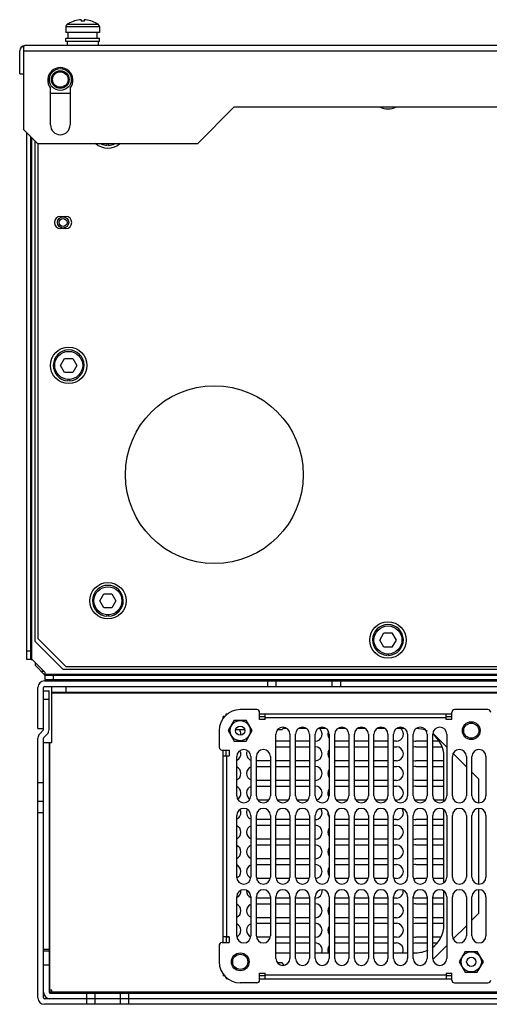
# Model space of a CAD drawing. Header units: millimetres. Extents: x 50 to 412, y 141 to 492.
# Tile 1 of 2: x 50 to 218, y 141 to 492. Entities that reach past the tile are written whole.
import ezdxf

# ---------------------------------------------------------------- set-up
doc = ezdxf.new("R2010")
doc.units = ezdxf.units.MM
doc.header["$LTSCALE"] = 41.549093
doc.layers.get('0').update_dxf_attribs({"linetype": 'CONTINUOUS'})

msp = doc.modelspace()

# ---------------------------------------------------------------- linework, layer by layer
at = {"color": 7, "linetype": 'Continuous'}
for p, q in [((72.2, 492.43), (72.2, 491.86)), ((73.19, 492.43), (73.19, 491.86)), ((66.7, 489.95), (66.7, 487.87)), ((66.7, 489.95), (78.7, 489.95)), ((67.14, 490.78), (78.25, 490.78)), ((67.58, 491.06), (67.61, 491.06)), ((77.78, 491.06), (77.81, 491.06)), ((78.7, 489.95), (78.7, 487.87)), ((78.7, 487.87), (66.7, 487.87)), ((66.7, 484.67), (66.7, 485.87)), ((66.7, 485.87), (78.7, 485.87)), ((67.5, 485.87), (67.5, 487.87)), ((77.89, 485.87), (77.89, 487.87)), ((78.7, 484.67), (78.7, 485.87)), ((51.7, 482.15), (51.35, 483.05)), ((51.7, 453.17), (51.7, 483.05)), ((410.4, 483.17), (52, 483.17)), ((78.7, 484.67), (66.7, 484.67)), ((67.2, 484.67), (67.2, 483.17)), ((78.2, 484.67), (78.2, 483.17)), ((50.2, 473.17), (50.2, 481.37)), ((51.7, 481.37), (410.7, 481.37)), ((50.2, 473.17), (51.7, 473.17)), ((61.2, 454.87), (61.2, 468.04)), ((68.2, 468.04), (68.2, 454.87)), ((68.2, 466.07), (61.2, 466.07)), ((113.7, 448.17), (126.7, 461.17)), ((386.7, 461.17), (126.7, 461.17)), ((51.7, 453.17), (56.7, 448.17)), ((52.7, 264.07), (52.7, 452.17)), ((54.2, 264.07), (54.2, 450.67)), ((54.5, 264.07), (54.5, 450.37)), ((55.7, 270.57), (55.7, 449.17)), ((56.7, 448.17), (56.7, 271.57)), ((113.7, 448.17), (56.7, 448.17)), ((81.45, 447.57), (81.45, 448.07)), ((81.95, 448.07), (81.95, 447.57)), ((64.75, 422.22), (66.65, 422.22)), ((66.65, 417.92), (64.75, 417.92)), ((64.81, 369.07), (66.25, 371.57)), ((66.25, 366.57), (64.81, 369.07)), ((66.25, 371.57), (69.14, 371.57)), ((69.14, 371.57), (70.58, 369.07)), ((70.58, 369.07), (69.14, 366.57)), ((69.14, 366.57), (66.25, 366.57)), ((67.45, 363.57), (67.45, 364.07)), ((67.95, 364.07), (67.95, 363.57)), ((78.81, 285.07), (80.25, 287.57)), ((80.25, 282.57), (78.81, 285.07)), ((80.25, 287.57), (83.14, 287.57)), ((83.14, 287.57), (84.58, 285.07)), ((84.58, 285.07), (83.14, 282.57)), ((83.14, 282.57), (80.25, 282.57)), ((81.45, 279.57), (81.45, 280.07)), ((81.95, 280.07), (81.95, 279.57)), ((55.7, 270.57), (65.7, 260.57)), ((56.7, 271.57), (66.7, 261.57)), ((178.81, 271.07), (180.25, 273.57)), ((180.25, 268.57), (178.81, 271.07)), ((180.25, 273.57), (183.14, 273.57)), ((183.14, 273.57), (184.58, 271.07)), ((184.58, 271.07), (183.14, 268.57)), ((54.2, 267.07), (52.7, 267.07)), ((183.14, 268.57), (180.25, 268.57)), ((54.2, 264.07), (52.7, 264.07)), ((54.24, 264.07), (54.7, 264.07)), ((54.7, 264.07), (59.2, 259.57)), ((181.45, 265.57), (181.45, 266.07)), ((181.95, 266.07), (181.95, 265.57)), ((55.7, 263.07), (55.7, 262.07)), ((59.2, 258.57), (55.7, 262.07)), ((397.7, 260.57), (65.7, 260.57)), ((66.7, 261.57), (396.7, 261.57)), ((58.9, 259.87), (57.9, 259.87)), ((59.2, 259.57), (59.2, 258.77)), ((404.2, 258.77), (59.2, 258.77)), ((59.2, 258.47), (59.2, 256.97)), ((59.2, 258.47), (404.2, 258.47)), ((59.2, 256.97), (404.2, 256.97)), ((62.2, 258.47), (62.2, 256.97)), ((67.2, 256.97), (67.2, 256.47)), ((71.2, 256.97), (71.2, 256.47)), ((77.84, 256.97), (77.38, 256.47)), ((81.59, 256.97), (81.13, 256.47)), ((82.79, 256.47), (82.6, 256.97)), ((90.6, 256.47), (90.79, 256.97)), ((96.7, 256.97), (96.7, 256.47)), ((100.7, 256.97), (100.7, 256.47)), ((134.2, 256.97), (134.2, 256.47)), ((141.7, 256.97), (141.7, 254.47)), ((170.7, 256.97), (170.7, 256.47)), ((176.7, 256.55), (176.7, 256.97)), ((56.7, 239.47), (56.7, 254.17)), ((58.7, 239.09), (58.7, 254.17)), ((59, 256.47), (404.4, 256.47)), ((59, 254.47), (404.4, 254.47)), ((61.7, 234.47), (61.7, 254.47)), ((66.7, 254.47), (66.7, 252.47)), ((138.7, 256.47), (138.7, 254.47)), ((161.7, 256.47), (161.7, 254.47)), ((164.7, 256.47), (164.7, 254.47)), ((58.7, 252.97), (60.7, 252.97)), ((58.7, 249.97), (60.7, 249.97)), ((60.7, 239.09), (60.7, 252.97)), ((61.7, 252.47), (401.7, 252.47)), ((61.7, 252.17), (401.7, 252.17)), ((134.87, 246.22), (128.95, 246.22)), ((217.4, 246.22), (205.5, 246.22)), ((122.9, 243.08), (122.9, 243.77)), ((123.4, 243.77), (122.9, 243.77)), ((123.9, 244.26), (123.9, 244.77)), ((123.9, 244.77), (124.58, 244.77)), ((126.79, 242.45), (124.63, 238.72)), ((126.79, 242.45), (131.1, 242.45)), ((133.26, 238.72), (131.1, 242.45)), ((135.87, 242.72), (135.87, 245.22)), ((135.87, 244.77), (204.5, 244.77)), ((135.87, 243.77), (137.87, 243.77)), ((137.87, 242.72), (135.87, 242.72)), ((137.87, 242.72), (137.87, 244.77)), ((137.87, 243.47), (202.5, 243.47)), ((202.5, 242.72), (202.5, 244.77)), ((202.5, 243.77), (204.5, 243.77)), ((204.5, 242.72), (202.5, 242.72)), ((204.5, 242.72), (204.5, 245.22)), ((56.7, 239.47), (58.7, 239.47)), ((130.6, 238.97), (127.3, 238.97)), ((143.81, 238.97), (142.21, 238.97)), ((143.81, 238.97), (144.69, 239.85)), ((145.49, 239.47), (144.31, 239.47)), ((152.49, 239.47), (149.9, 239.47)), ((159.49, 239.47), (156.9, 239.47)), ((166.49, 239.47), (163.9, 239.47)), ((173.49, 239.47), (170.9, 239.47)), ((180.49, 239.47), (177.9, 239.47)), ((187.49, 239.47), (184.9, 239.47)), ((56.7, 143.37), (56.7, 236.01)), ((58.61, 238.88), (57.37, 237.64)), ((58.7, 143.37), (58.7, 236.01)), ((58.78, 236.22), (60.02, 237.46)), ((121.45, 238.72), (121.45, 232.79)), ((124.63, 238.72), (126.79, 234.98)), ((131.1, 234.98), (133.26, 238.72)), ((141.7, 215.47), (141.7, 237.47)), ((146.7, 237.47), (146.7, 215.47)), ((148.7, 215.47), (148.7, 237.47)), ((153.7, 237.47), (153.7, 215.47)), ((155.7, 215.47), (155.7, 237.47)), ((160.7, 237.47), (160.7, 215.47)), ((162.7, 215.47), (162.7, 237.47)), ((167.7, 237.47), (167.7, 215.47)), ((169.7, 215.47), (169.7, 237.47)), ((174.7, 237.47), (174.7, 215.47)), ((176.7, 215.47), (176.7, 237.47)), ((181.7, 237.47), (181.7, 215.47)), ((183.7, 215.47), (183.7, 237.47)), ((188.7, 237.47), (188.7, 215.47)), ((190.7, 215.47), (190.7, 237.47)), ((195.7, 237.47), (195.7, 215.47)), ((197.7, 215.47), (197.7, 237.47)), ((197.79, 237.75), (202.7, 232.85)), ((202.7, 237.47), (202.7, 215.47)), ((58.7, 234.47), (61.7, 234.47)), ((60.7, 234.47), (60.7, 145.37)), ((61, 145.07), (61, 234.47)), ((126.79, 234.98), (131.1, 234.98)), ((146.7, 234.97), (141.7, 234.97)), ((141.7, 232.97), (146.7, 232.97)), ((153.7, 234.97), (148.7, 234.97)), ((148.7, 232.97), (153.7, 232.97)), ((167.7, 234.97), (162.7, 234.97)), ((162.7, 232.97), (167.7, 232.97)), ((174.7, 234.97), (169.7, 234.97)), ((169.7, 232.97), (174.7, 232.97)), ((181.7, 234.97), (176.7, 234.97)), ((176.7, 232.97), (181.7, 232.97)), ((184.7, 234.97), (183.7, 234.97)), ((183.7, 232.97), (184.7, 232.97)), ((195.7, 234.97), (191.7, 234.97)), ((191.7, 232.97), (195.7, 232.97)), ((199.87, 234.97), (197.7, 234.97)), ((197.7, 232.97), (200.83, 232.97)), ((122.45, 231.79), (124.95, 231.79)), ((122.9, 163.14), (122.9, 231.79)), ((122.9, 229.79), (124.95, 229.79)), ((123.9, 229.79), (123.9, 231.79)), ((124.2, 165.14), (124.2, 229.79)), ((124.95, 231.79), (124.95, 229.79)), ((127.7, 215.47), (127.7, 229.47)), ((132.7, 229.47), (132.7, 215.47)), ((134.7, 215.47), (134.7, 229.47)), ((139.7, 229.47), (139.7, 215.47)), ((201.7, 213.61), (201.7, 229.47)), ((204.7, 215.47), (204.7, 229.47)), ((205.04, 230.51), (209.7, 225.85)), ((209.7, 229.47), (209.7, 215.47)), ((211.7, 215.47), (211.7, 229.47)), ((216.7, 229.47), (216.7, 215.47)), ((139.7, 227.97), (134.7, 227.97)), ((134.7, 225.97), (139.7, 225.97)), ((146.7, 227.97), (141.7, 227.97)), ((141.7, 225.97), (146.7, 225.97)), ((153.7, 227.97), (148.7, 227.97)), ((148.7, 225.97), (153.7, 225.97)), ((167.7, 227.97), (162.7, 227.97)), ((162.7, 225.97), (167.7, 225.97)), ((174.7, 227.97), (169.7, 227.97)), ((169.7, 225.97), (174.7, 225.97)), ((181.7, 227.97), (176.7, 227.97)), ((176.7, 225.97), (181.7, 225.97)), ((184.7, 227.97), (183.7, 227.97)), ((183.7, 225.97), (184.7, 225.97)), ((195.7, 227.97), (191.7, 227.97)), ((191.7, 225.97), (195.7, 225.97)), ((201.7, 227.97), (197.7, 227.97)), ((197.7, 225.97), (201.7, 225.97)), ((211.7, 223.85), (214.2, 221.35)), ((56.7, 220.16), (58.7, 220.16)), ((139.7, 220.97), (134.7, 220.97)), ((134.7, 218.97), (139.7, 218.97)), ((146.7, 220.97), (141.7, 220.97)), ((141.7, 218.97), (146.7, 218.97)), ((153.7, 220.97), (148.7, 220.97)), ((148.7, 218.97), (153.7, 218.97)), ((167.7, 220.97), (162.7, 220.97)), ((162.7, 218.97), (167.7, 218.97)), ((174.7, 220.97), (169.7, 220.97)), ((169.7, 218.97), (174.7, 218.97)), ((181.7, 220.97), (176.7, 220.97)), ((176.7, 218.97), (181.7, 218.97)), ((184.7, 220.97), (183.7, 220.97)), ((183.7, 218.97), (184.7, 218.97)), ((195.7, 220.97), (191.7, 220.97)), ((191.7, 218.97), (195.7, 218.97)), ((201.7, 220.97), (197.7, 220.97)), ((197.7, 218.97), (201.7, 218.97)), ((214.2, 213.09), (214.2, 221.35)), ((56.7, 213.56), (58.7, 213.56)), ((139.18, 213.97), (135.2, 213.97)), ((146.18, 213.97), (142.2, 213.97)), ((153.18, 213.97), (149.2, 213.97)), ((167.18, 213.97), (163.2, 213.97)), ((174.18, 213.97), (170.2, 213.97)), ((181.18, 213.97), (177.2, 213.97)), ((184.7, 213.97), (184.2, 213.97)), ((195.18, 213.97), (191.7, 213.97)), ((201.7, 213.97), (198.2, 213.97)), ((214.2, 184.09), (214.2, 210.84)), ((56.7, 209.47), (58.7, 209.47)), ((127.7, 186.47), (127.7, 208.47)), ((132.7, 208.47), (132.7, 186.47)), ((134.7, 186.47), (134.7, 208.47)), ((139.7, 208.47), (139.7, 186.47)), ((141.7, 186.47), (141.7, 208.47)), ((146.7, 208.47), (146.7, 186.47)), ((148.7, 186.47), (148.7, 208.47)), ((153.7, 208.47), (153.7, 186.47)), ((155.7, 186.47), (155.7, 208.47)), ((160.7, 208.47), (160.7, 186.47)), ((162.7, 186.47), (162.7, 208.47)), ((167.7, 208.47), (167.7, 186.47)), ((169.7, 186.47), (169.7, 208.47)), ((174.7, 208.47), (174.7, 186.47)), ((176.7, 186.47), (176.7, 208.47)), ((181.7, 208.47), (181.7, 186.47)), ((183.7, 186.47), (183.7, 208.47)), ((188.7, 208.47), (188.7, 186.47)), ((190.7, 186.47), (190.7, 208.47)), ((195.7, 208.47), (195.7, 186.47)), ((197.7, 186.47), (197.7, 208.47)), ((201.7, 184.61), (201.7, 210.32)), ((202.7, 208.47), (202.7, 186.47)), ((204.7, 186.47), (204.7, 208.47)), ((209.7, 208.47), (209.7, 186.47)), ((211.7, 186.47), (211.7, 208.47)), ((216.7, 208.47), (216.7, 186.47)), ((139.7, 206.97), (134.7, 206.97)), ((134.7, 204.97), (139.7, 204.97)), ((146.7, 206.97), (141.7, 206.97)), ((141.7, 204.97), (146.7, 204.97)), ((153.7, 206.97), (148.7, 206.97)), ((148.7, 204.97), (153.7, 204.97)), ((167.7, 206.97), (162.7, 206.97)), ((162.7, 204.97), (167.7, 204.97)), ((174.7, 206.97), (169.7, 206.97)), ((169.7, 204.97), (174.7, 204.97)), ((181.7, 206.97), (176.7, 206.97)), ((176.7, 204.97), (181.7, 204.97)), ((184.7, 206.97), (183.7, 206.97)), ((183.7, 204.97), (184.7, 204.97)), ((195.7, 206.97), (191.7, 206.97)), ((191.7, 204.97), (195.7, 204.97)), ((201.7, 206.97), (197.7, 206.97)), ((197.7, 204.97), (201.7, 204.97)), ((139.7, 199.97), (134.7, 199.97)), ((134.7, 197.97), (139.7, 197.97)), ((146.7, 199.97), (141.7, 199.97)), ((141.7, 197.97), (146.7, 197.97)), ((153.7, 199.97), (148.7, 199.97)), ((148.7, 197.97), (153.7, 197.97)), ((167.7, 199.97), (162.7, 199.97)), ((162.7, 197.97), (167.7, 197.97)), ((174.7, 199.97), (169.7, 199.97)), ((169.7, 197.97), (174.7, 197.97)), ((181.7, 199.97), (176.7, 199.97)), ((176.7, 197.97), (181.7, 197.97)), ((184.7, 199.97), (183.7, 199.97)), ((183.7, 197.97), (184.7, 197.97)), ((195.7, 199.97), (191.7, 199.97)), ((191.7, 197.97), (195.7, 197.97)), ((201.7, 199.97), (197.7, 199.97)), ((197.7, 197.97), (201.7, 197.97)), ((139.7, 192.97), (134.7, 192.97)), ((134.7, 190.97), (139.7, 190.97)), ((146.7, 192.97), (141.7, 192.97)), ((141.7, 190.97), (146.7, 190.97)), ((153.7, 192.97), (148.7, 192.97)), ((148.7, 190.97), (153.7, 190.97)), ((167.7, 192.97), (162.7, 192.97)), ((162.7, 190.97), (167.7, 190.97)), ((174.7, 192.97), (169.7, 192.97)), ((169.7, 190.97), (174.7, 190.97)), ((181.7, 192.97), (176.7, 192.97)), ((176.7, 190.97), (181.7, 190.97)), ((184.7, 192.97), (183.7, 192.97)), ((183.7, 190.97), (184.7, 190.97)), ((195.7, 192.97), (191.7, 192.97)), ((191.7, 190.97), (195.7, 190.97)), ((201.7, 192.97), (197.7, 192.97)), ((197.7, 190.97), (201.7, 190.97)), ((139.53, 185.97), (134.86, 185.97)), ((146.53, 185.97), (141.86, 185.97)), ((153.53, 185.97), (148.86, 185.97)), ((167.53, 185.97), (162.7, 185.97)), ((174.53, 185.97), (169.86, 185.97)), ((181.53, 185.97), (176.86, 185.97)), ((184.7, 185.97), (183.86, 185.97)), ((195.53, 185.97), (191.7, 185.97)), ((201.7, 185.97), (197.86, 185.97)), ((127.7, 165.47), (127.7, 179.47)), ((132.7, 179.47), (132.7, 165.47)), ((134.7, 165.47), (134.7, 179.47)), ((139.7, 179.47), (139.7, 165.47)), ((141.7, 157.47), (141.7, 179.47)), ((146.7, 179.47), (146.7, 157.47)), ((148.7, 157.47), (148.7, 179.47)), ((153.7, 179.47), (153.7, 157.47)), ((155.7, 157.47), (155.7, 179.47)), ((160.7, 179.47), (160.7, 157.47)), ((162.7, 157.47), (162.7, 179.47)), ((167.7, 179.47), (167.7, 157.47)), ((169.7, 157.47), (169.7, 179.47)), ((174.7, 179.47), (174.7, 157.47)), ((176.7, 157.47), (176.7, 179.47)), ((181.7, 179.47), (181.7, 157.47)), ((183.7, 157.47), (183.7, 179.47)), ((188.7, 179.47), (188.7, 157.47)), ((190.7, 157.47), (190.7, 179.47)), ((195.7, 179.47), (195.7, 157.47)), ((197.7, 157.47), (197.7, 179.47)), ((201.7, 169.47), (201.7, 181.32)), ((202.7, 179.47), (202.7, 157.47)), ((204.7, 165.47), (204.7, 179.47)), ((209.7, 179.47), (209.7, 165.47)), ((211.7, 165.47), (211.7, 179.47)), ((214.2, 173.58), (214.2, 181.84)), ((216.7, 179.47), (216.7, 165.47)), ((139.7, 178.97), (134.7, 178.97)), ((134.7, 176.97), (139.7, 176.97)), ((146.7, 178.97), (141.7, 178.97)), ((141.7, 176.97), (146.7, 176.97)), ((153.7, 178.97), (148.7, 178.97)), ((148.7, 176.97), (153.7, 176.97)), ((167.7, 178.97), (162.7, 178.97)), ((162.7, 176.97), (167.7, 176.97)), ((174.7, 178.97), (169.7, 178.97)), ((169.7, 176.97), (174.7, 176.97)), ((181.7, 178.97), (176.7, 178.97)), ((176.7, 176.97), (181.7, 176.97)), ((184.7, 178.97), (183.7, 178.97)), ((183.7, 176.97), (184.7, 176.97)), ((195.7, 178.97), (191.7, 178.97)), ((191.7, 176.97), (195.7, 176.97)), ((201.7, 178.97), (197.7, 178.97)), ((197.7, 176.97), (201.7, 176.97)), ((214.2, 173.58), (211.7, 171.08)), ((139.7, 171.97), (134.7, 171.97)), ((134.7, 169.97), (139.7, 169.97)), ((146.7, 171.97), (141.7, 171.97)), ((141.7, 169.97), (146.7, 169.97)), ((153.7, 171.97), (148.7, 171.97)), ((148.7, 169.97), (153.7, 169.97)), ((167.7, 171.97), (162.7, 171.97)), ((162.7, 169.97), (167.7, 169.97)), ((174.7, 171.97), (169.7, 171.97)), ((169.7, 169.97), (174.7, 169.97)), ((181.7, 171.97), (176.7, 171.97)), ((176.7, 169.97), (181.7, 169.97)), ((184.7, 171.97), (183.7, 171.97)), ((183.7, 169.97), (184.7, 169.97)), ((195.7, 171.97), (191.7, 171.97)), ((191.7, 169.97), (195.7, 169.97)), ((201.7, 171.97), (197.7, 171.97)), ((197.7, 169.97), (201.7, 169.97)), ((209.7, 169.08), (205.04, 164.43)), ((121.45, 162.14), (121.45, 156.22)), ((122.45, 163.14), (124.95, 163.14)), ((124.95, 165.14), (122.9, 165.14)), ((123.9, 165.14), (123.9, 163.14)), ((124.95, 164.97), (123.9, 164.97)), ((124.95, 165.14), (124.95, 163.14)), ((139.53, 164.97), (134.86, 164.97)), ((146.7, 164.97), (141.7, 164.97)), ((141.7, 162.97), (146.7, 162.97)), ((153.7, 164.97), (148.7, 164.97)), ((148.7, 162.97), (153.7, 162.97)), ((167.7, 164.97), (162.7, 164.97)), ((162.7, 162.97), (167.7, 162.97)), ((174.7, 164.97), (169.7, 164.97)), ((169.7, 162.97), (174.7, 162.97)), ((181.7, 164.97), (176.7, 164.97)), ((176.7, 162.97), (181.7, 162.97)), ((184.7, 164.97), (183.7, 164.97)), ((183.7, 162.97), (184.7, 162.97)), ((195.7, 164.97), (191.7, 164.97)), ((191.7, 162.97), (195.7, 162.97)), ((200.35, 164.97), (197.7, 164.97)), ((197.7, 162.97), (199.25, 162.97)), ((202.7, 162.08), (197.79, 157.18)), ((60.7, 160.57), (58.7, 160.57)), ((60.7, 160.07), (58.7, 160.07)), ((141.7, 159.47), (146.7, 159.47)), ((148.7, 159.47), (153.7, 159.47)), ((155.7, 159.47), (160.7, 159.47)), ((162.7, 159.47), (167.7, 159.47)), ((169.7, 159.47), (174.7, 159.47)), ((176.7, 159.47), (181.7, 159.47)), ((183.7, 159.47), (188.7, 159.47)), ((190.7, 159.47), (191.7, 159.47)), ((209.29, 159.95), (207.13, 156.22)), ((209.29, 159.95), (213.6, 159.95)), ((215.76, 156.22), (213.6, 159.95)), ((60.7, 155.07), (58.7, 155.07)), ((142.2, 155.97), (143.81, 155.97)), ((144.69, 155.09), (143.81, 155.97)), ((207.13, 156.22), (209.29, 152.48)), ((213.6, 152.48), (215.76, 156.22)), ((122.9, 151.85), (122.9, 151.17)), ((123.4, 151.17), (122.9, 151.17)), ((135.87, 152.22), (137.87, 152.22)), ((135.87, 149.72), (135.87, 152.22)), ((137.87, 151.17), (135.87, 151.17)), ((137.87, 150.17), (137.87, 152.22)), ((202.5, 151.47), (137.87, 151.47)), ((202.5, 152.22), (204.5, 152.22)), ((202.5, 152.22), (202.5, 150.17)), ((204.5, 151.17), (202.5, 151.17)), ((204.5, 149.72), (204.5, 152.22)), ((209.29, 152.48), (213.6, 152.48)), ((123.9, 150.67), (123.9, 150.17)), ((124.58, 150.17), (123.9, 150.17)), ((134.87, 148.72), (128.95, 148.72)), ((135.87, 150.17), (204.5, 150.17)), ((205.5, 148.72), (217.4, 148.72)), ((61.7, 146.07), (60.7, 146.07)), ((402.4, 145.37), (61, 145.37)), ((61, 145.07), (402.4, 145.07)), ((61.7, 145.07), (61.7, 146.07)), ((74.2, 141.07), (74.2, 145.07)), ((77.2, 141.07), (77.2, 145.07)), ((86.2, 141.07), (86.2, 145.07)), ((89.2, 141.07), (89.2, 145.07)), ((404.4, 143.07), (59, 143.07)), ((404.4, 141.07), (59, 141.07))]:
    msp.add_line(p, q, dxfattribs=at)
for centre, radius in [((64.7, 471.07), 3.9), ((64.7, 471.07), 3.17), ((64.7, 471.07), 2.77), ((65.7, 420.07), 2), ((65.7, 420.07), 1.41), ((67.7, 369.07), 6.5), ((67.7, 369.07), 5), ((119.7, 330.07), 31.75), ((81.7, 285.07), 6.5), ((81.7, 285.07), 5), ((181.7, 271.07), 6.5), ((181.7, 271.07), 5), ((128.95, 238.72), 3.6), ((128.95, 238.72), 1.65), ((211.45, 238.72), 3.17), ((211.45, 238.72), 2.7), ((128.95, 156.22), 3.17), ((128.95, 156.22), 2.7), ((211.45, 156.22), 3.6), ((211.45, 156.22), 1.65)]:
    msp.add_circle(centre, radius, dxfattribs=at)
for centre, radius, start, end in [((72.7, 482.47), 9.98, 92.8424, 120.6216), ((72.7, 482.47), 9.98, 59.3784, 87.1576), ((67.7, 489.95), 1, 123.749, 180), ((72.7, 482.47), 10, 120.7955, 123.749), ((72.7, 482.47), 9.4, 86.9828, 93.0172), ((72.7, 482.47), 10, 56.251, 59.2045), ((77.7, 489.95), 1, 0, 56.251), ((52, 481.37), 1.8, 90, 180), ((64.7, 470.87), 4.5, 321.0576, 218.9424), ((181.7, 467.07), 6.5, 242.9388, 297.0929), ((64.7, 454.87), 3.5, 180, 360), ((81.7, 453.07), 6.5, 226.9922, 312.9967), ((81.7, 453.07), 5.5, 244.1449, 267.3947), ((81.7, 453.07), 5.5, 272.6053, 295.8551), ((64.75, 420.07), 2.15, 90, 270), ((66.65, 420.07), 2.15, 270, 90), ((67.7, 369.07), 5.5, 272.6053, 267.3947), ((81.7, 285.07), 5.5, 272.6053, 267.3947), ((181.7, 271.07), 5.5, 272.6053, 267.3947), ((59, 254.17), 2.3, 90, 180), ((59, 254.17), 0.3, 90, 180), ((128.95, 238.72), 7.5, 90, 180), ((134.87, 245.22), 1, 0, 90), ((205.5, 245.22), 1, 90, 180), ((217.4, 245.22), 1, 0, 90), ((58.4, 239.09), 0.3, 315, 360), ((58.4, 239.09), 2.3, 315, 360), ((144.2, 237.47), 2.5, 0, 180), ((151.2, 237.47), 2.5, 0, 180), ((158.2, 237.47), 2.5, 0, 180), ((155.7, 237.47), 2.5, 270, 58.7477), ((165.2, 237.47), 2.5, 0, 180), ((172.2, 237.47), 2.5, 0, 180), ((179.2, 237.47), 2.5, 0, 180), ((186.2, 237.47), 2.5, 0, 180), ((184.7, 237.47), 2.5, 270, 58.7477), ((193.2, 237.47), 2.5, 0, 180), ((191.7, 229.47), 10, 65.5702, 90), ((200.2, 237.47), 2.5, 0, 180), ((59, 236.01), 2.3, 135, 180), ((59, 236.01), 0.3, 135, 180), ((126.7, 237.47), 2.5, 351.8314, 31.6763), ((162.7, 237.47), 2.5, 164.3195, 211.2539), ((191.7, 229.47), 10, 0, 53.9555), ((122.45, 232.79), 1, 180, 270), ((130.2, 229.47), 2.5, 0, 180), ((137.2, 229.47), 2.5, 0, 180), ((155.7, 230.47), 2.5, 270, 90), ((184.7, 230.47), 2.5, 270, 90), ((191.7, 237.47), 2.5, 249.5642, 270), ((191.7, 230.47), 2.5, 90, 110.435), ((207.2, 229.47), 2.5, 0, 180), ((214.2, 229.47), 2.5, 0, 180), ((126.7, 230.47), 2.5, 290.435, 20.0946), ((133.7, 230.47), 2.5, 159.9435, 249.5642), ((162.7, 230.47), 2.5, 148.7477, 211.2539), ((126.7, 223.47), 2.5, 290.435, 69.5642), ((133.7, 223.47), 2.5, 110.435, 249.5642), ((155.7, 223.47), 2.5, 270, 90), ((184.7, 223.47), 2.5, 270, 90), ((191.7, 230.47), 2.5, 249.5642, 270), ((191.7, 223.47), 2.5, 90, 110.435), ((162.7, 223.47), 2.5, 148.7477, 211.2539), ((126.7, 216.47), 2.5, 297.5834, 69.5642), ((133.7, 216.47), 2.5, 110.435, 242.4663), ((155.7, 216.47), 2.5, 279.2515, 90), ((184.7, 216.47), 2.5, 270, 90), ((191.7, 223.47), 2.5, 249.5642, 270), ((191.7, 216.47), 2.5, 90, 110.435), ((130.2, 215.47), 2.5, 180, 360), ((137.2, 215.47), 2.5, 180, 360), ((144.2, 215.47), 2.5, 180, 360), ((151.2, 215.47), 2.5, 180, 360), ((158.2, 215.47), 2.5, 180, 360), ((162.7, 216.47), 2.5, 148.7477, 210.0637), ((165.2, 215.47), 2.5, 180, 360), ((172.2, 215.47), 2.5, 180, 360), ((179.2, 215.47), 2.5, 180, 360), ((186.2, 215.47), 2.5, 180, 360), ((193.2, 215.47), 2.5, 180, 360), ((200.2, 215.47), 2.5, 180, 360), ((207.2, 215.47), 2.5, 180, 360), ((214.2, 215.47), 2.5, 180, 360), ((130.2, 208.47), 2.5, 0, 180), ((137.2, 208.47), 2.5, 0, 180), ((144.2, 208.47), 2.5, 0, 180), ((151.2, 208.47), 2.5, 0, 180), ((158.2, 208.47), 2.5, 0, 180), ((165.2, 208.47), 2.5, 0, 180), ((172.2, 208.47), 2.5, 0, 180), ((179.2, 208.47), 2.5, 0, 180), ((186.2, 208.47), 2.5, 0, 180), ((193.2, 208.47), 2.5, 0, 180), ((191.7, 216.47), 2.5, 258.2972, 270), ((200.2, 208.47), 2.5, 0, 180), ((207.2, 208.47), 2.5, 0, 180), ((214.2, 208.47), 2.5, 0, 180), ((126.7, 209.47), 2.5, 290.435, 20.0946), ((133.7, 209.47), 2.5, 159.9435, 249.5642), ((155.7, 209.47), 2.5, 270, 28.1358), ((162.7, 209.47), 2.5, 174.549, 211.2539), ((184.7, 209.47), 2.5, 270, 28.2186), ((126.7, 202.47), 2.5, 290.435, 69.5642), ((133.7, 202.47), 2.5, 110.435, 249.5642), ((155.7, 202.47), 2.5, 270, 90), ((184.7, 202.47), 2.5, 270, 90), ((191.7, 209.47), 2.5, 249.5642, 270), ((191.7, 202.47), 2.5, 90, 110.435), ((162.7, 202.47), 2.5, 148.7477, 211.2539), ((126.7, 195.47), 2.5, 290.435, 69.5642), ((133.7, 195.47), 2.5, 110.435, 249.5642), ((155.7, 195.47), 2.5, 270, 90), ((184.7, 195.47), 2.5, 270, 90), ((191.7, 202.47), 2.5, 249.5642, 270), ((191.7, 195.47), 2.5, 90, 110.435), ((162.7, 195.47), 2.5, 148.7477, 211.2539), ((126.7, 188.47), 2.5, 291.4801, 69.5642), ((133.7, 188.47), 2.5, 110.435, 248.5192), ((155.7, 188.47), 2.5, 270, 90), ((162.7, 188.47), 2.5, 148.7477, 211.2539), ((184.7, 188.47), 2.5, 270, 90), ((191.7, 195.47), 2.5, 249.5642, 270), ((191.7, 188.47), 2.5, 90, 110.435), ((130.2, 186.47), 2.5, 180, 360), ((137.2, 186.47), 2.5, 180, 360), ((144.2, 186.47), 2.5, 180, 360), ((151.2, 186.47), 2.5, 180, 360), ((158.2, 186.47), 2.5, 180, 360), ((165.2, 186.47), 2.5, 180, 360), ((172.2, 186.47), 2.5, 180, 360), ((179.2, 186.47), 2.5, 180, 360), ((186.2, 186.47), 2.5, 180, 360), ((193.2, 186.47), 2.5, 180, 360), ((200.2, 186.47), 2.5, 180, 360), ((207.2, 186.47), 2.5, 180, 360), ((214.2, 186.47), 2.5, 180, 360), ((191.7, 188.47), 2.5, 248.5192, 270), ((126.7, 181.47), 2.5, 291.4801, 3.6577), ((130.2, 179.47), 2.5, 0, 180), ((133.7, 181.47), 2.5, 176.4246, 248.5192), ((137.2, 179.47), 2.5, 0, 180), ((144.2, 179.47), 2.5, 0, 180), ((151.2, 179.47), 2.5, 0, 180), ((158.2, 179.47), 2.5, 0, 180), ((155.7, 181.47), 2.5, 270, 7.8524), ((165.2, 179.47), 2.5, 0, 180), ((172.2, 179.47), 2.5, 0, 180), ((179.2, 179.47), 2.5, 0, 180), ((186.2, 179.47), 2.5, 0, 180), ((184.7, 181.47), 2.5, 270, 5.7221), ((193.2, 179.47), 2.5, 0, 180), ((200.2, 179.47), 2.5, 0, 180), ((207.2, 179.47), 2.5, 0, 180), ((214.2, 179.47), 2.5, 0, 180), ((126.7, 174.47), 2.5, 290.435, 69.5642), ((133.7, 174.47), 2.5, 110.435, 249.5642), ((155.7, 174.47), 2.5, 270, 90), ((162.7, 174.47), 2.5, 148.7477, 211.2539), ((184.7, 174.47), 2.5, 270, 90), ((191.7, 181.47), 2.5, 248.5192, 270), ((191.7, 174.47), 2.5, 90, 110.435), ((126.7, 167.47), 2.5, 291.4801, 69.5642), ((133.7, 167.47), 2.5, 110.435, 248.5192), ((155.7, 167.47), 2.5, 270, 90), ((162.7, 167.47), 2.5, 148.7477, 211.2539), ((184.7, 167.47), 2.5, 270, 90), ((191.7, 174.47), 2.5, 249.5642, 270), ((191.7, 167.47), 2.5, 90, 110.435), ((191.7, 169.47), 10, 304.9755, 360), ((130.2, 165.47), 2.5, 180, 360), ((137.2, 165.47), 2.5, 180, 360), ((207.2, 165.47), 2.5, 180, 360), ((214.2, 165.47), 2.5, 180, 360), ((122.45, 162.14), 1, 90, 180), ((155.7, 160.47), 2.5, 339.5642, 90), ((162.7, 160.47), 2.5, 148.7477, 200.435), ((184.7, 160.47), 2.5, 339.5642, 90), ((191.7, 167.47), 2.5, 249.5642, 270), ((191.7, 160.47), 2.5, 90, 110.435), ((191.7, 169.47), 10, 270, 295.9947), ((128.95, 156.22), 7.5, 180, 270), ((144.2, 157.47), 2.5, 180, 360), ((151.2, 157.47), 2.5, 180, 360), ((158.2, 157.47), 2.5, 180, 360), ((165.2, 157.47), 2.5, 180, 360), ((172.2, 157.47), 2.5, 180, 360), ((179.2, 157.47), 2.5, 180, 360), ((186.2, 157.47), 2.5, 180, 360), ((193.2, 157.47), 2.5, 180, 360), ((200.2, 157.47), 2.5, 180, 360), ((134.87, 149.72), 1, 270, 360), ((205.5, 149.72), 1, 180, 270), ((217.4, 149.72), 1, 270, 360), ((61, 145.37), 2.3, 180, 270), ((61, 145.37), 0.3, 180, 270), ((59, 143.37), 2.3, 180, 270), ((59, 143.37), 0.3, 180, 270)]:
    msp.add_arc(centre, radius, start, end, dxfattribs=at)
msp.add_open_spline([(52, 483.17), (51.92, 483.17), (51.81, 483.13), (51.72, 483.07), (51.7, 483.05)], degree=3, knots=[0, 0, 0, 0, 0.721031, 1, 1, 1, 1], dxfattribs=at)

doc.saveas('drawing.dxf')
